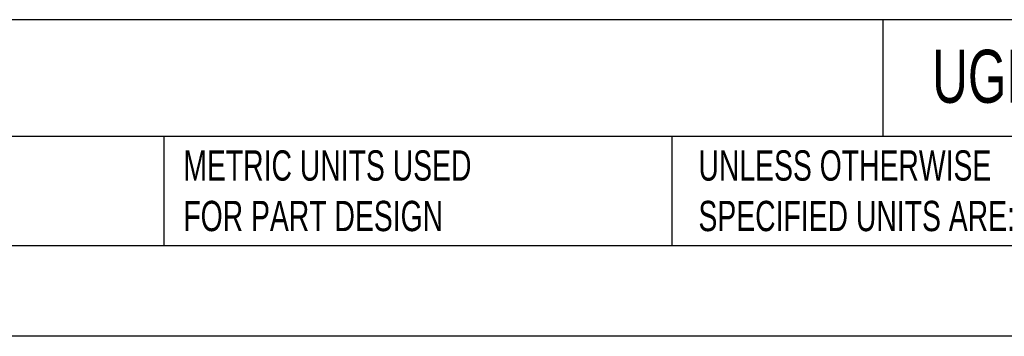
# Model space of a CAD drawing. Header units: millimetres. Extents: x 0 to 699, y 0 to 540.
# Tile 16 of 54: x 239 to 411, y 0 to 55. Entities that reach past the tile are written whole.
import ezdxf

# ---------------------------------------------------------------- set-up
doc = ezdxf.new("R2010")
doc.units = ezdxf.units.MM
doc.header["$LTSCALE"] = 2.5
doc.layers.add('TEXT', color=140, linetype='Continuous', lineweight=25)
doc.styles.add('SLDTEXTSTYLE0', font='TXT', dxfattribs={"width": 0.7})

msp = doc.modelspace()

# ---------------------------------------------------------------- linework, layer by layer
at = {"color": 7, "linetype": 'Continuous'}
msp.add_line((698.506175, 0.006685), (0.006175, 0.006685), dxfattribs=at)
at = {"layer": 'TEXT'}
for p, q in [((682.625, 55.315269), (15.875, 55.315269)), ((389.397239, 55.315269), (389.397239, 34.925)), ((682.625, 34.925), (15.875, 34.925)), ((263.710517, 34.925), (263.710517, 15.875)), ((352.494537, 34.925), (352.494537, 15.875)), ((15.875, 15.875), (682.625, 15.875))]:
    msp.add_line(p, q, dxfattribs=at)

# ---------------------------------------------------------------- texts
at = {"layer": 'TEXT', "attachment_point": 1, "style": 'SLDTEXTSTYLE0'}
for s, insert, char_height in [('UGB-NET-528106', (398.019305, 50.058608), 9.26041667), ("PART DIMENSIONS MAY DIFFER SLIGHTLY ^JDUE TO MANUFACTURER'S VARIANCES", (109.781336, 32.491429), 5.29166667), ('METRIC UNITS USED ^JFOR PART DESIGN', (267.134014, 32.491429), 5.29166667), ('UNLESS OTHERWISE ^JSPECIFIED UNITS ARE:', (357.172821, 32.49143), 5.29166667)]:
    msp.add_mtext(s, dxfattribs=dict(at, insert=insert, char_height=char_height))

doc.saveas('drawing.dxf')
